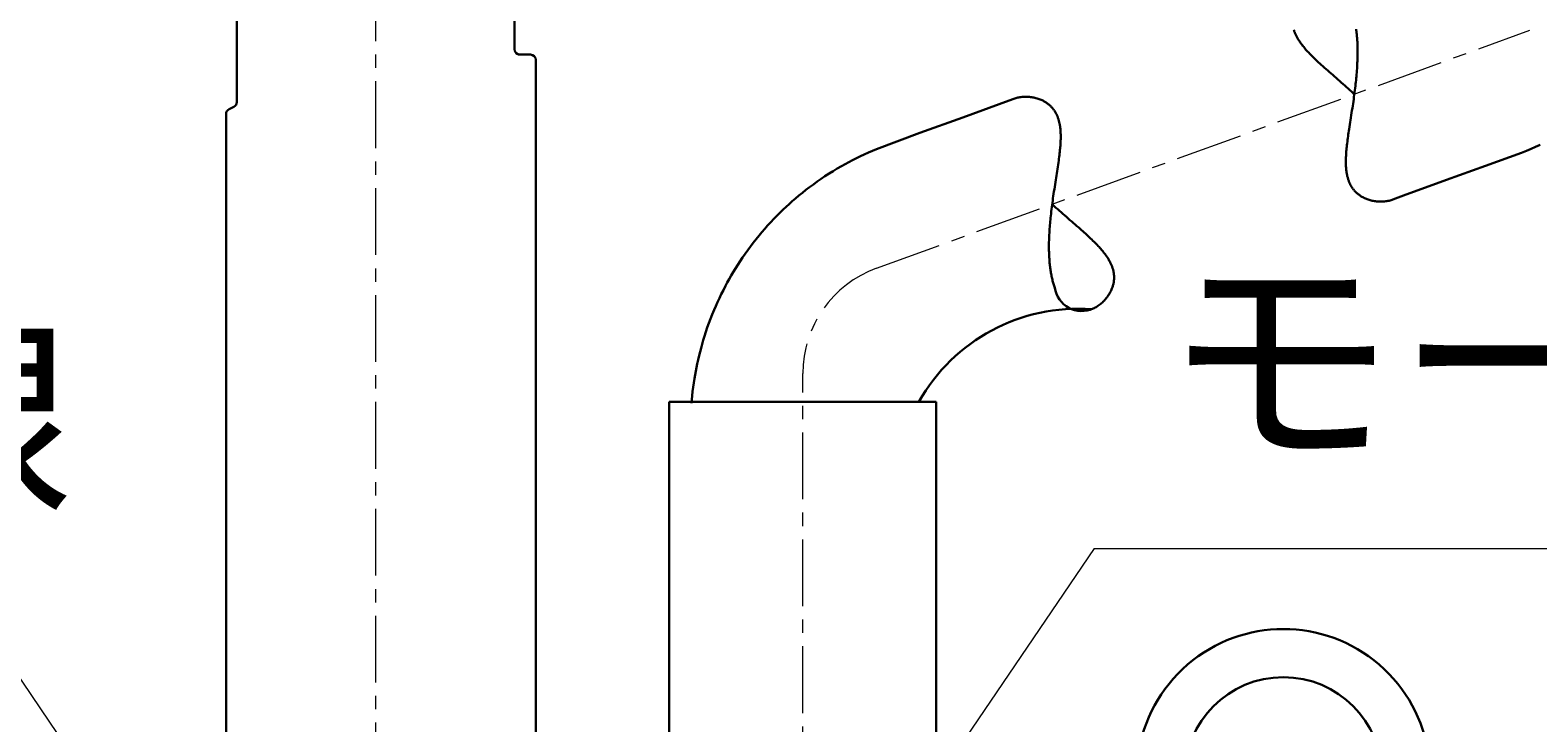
# Model space of a CAD drawing. Header units: millimetres. Extents: x 0 to 422, y 0 to 298.
# Tile 41 of 46: x 155 to 183, y 182 to 195. Entities that reach past the tile are written whole.
import ezdxf

# ---------------------------------------------------------------- set-up
doc = ezdxf.new("R2010")
doc.units = ezdxf.units.MM
doc.linetypes.add('CENTER', pattern=[2, 1.25, -0.25, 0.25, -0.25])
doc.styles.add('ｍｓ ｐゴシック', font='msgothic.ttc')
doc.dimstyles.get("Standard").update_dxf_attribs({"dimtxt": 0.18, "dimasz": 0.18, "dimexe": 0.18, "dimexo": 0.0625, "dimgap": 0.09, "dimtad": 0, "dimtih": 1, "dimtoh": 1, "dimdec": 4, "dimzin": 0, "dimdsep": 46, "dimcen": 0.09, "dimadec": 0, "dimazin": 0, "dimtfac": 1, "dimtdec": 4, "dimtofl": 0, "dimtmove": 0, "dimatfit": 3, "dimfxl": 1, "dimtolj": 1, "dimtzin": 0, "dimarcsym": 0})

# ---------------------------------------------------------------- blocks, each defined once
blk = doc.blocks.new('*D16')
at = {"color": 7, "linetype": 'Continuous', "lineweight": 9, "transparency": 16777216}
for p, q in [((149.177, 225.873), (149.177, 230.569)), ((174.177, 225.873), (174.177, 230.569)), ((149.177, 229.569), (152.677, 229.569)), ((149.177, 229.569), (174.177, 229.569)), ((174.177, 229.569), (170.677, 229.569))]:
    blk.add_line(p, q, dxfattribs=at)
at = {"color": 7, "linetype": 'Continuous', "lineweight": 20, "transparency": 16777216}
for points in [[(151.677, 230.01, 0), (149.177, 229.569, 0), (151.677, 229.128, 0)], [(171.677, 229.128, 0), (174.177, 229.569, 0), (171.677, 230.01, 0)]]:
    blk.add_polyline3d(points, dxfattribs=at)
at = {"color": 7, "linetype": 'Continuous', "lineweight": 9, "transparency": 16777216, "style": 'ｍｓ ｐゴシック'}
for s, height, width, p in [('(', 3.199, 0.999114, (156.759, 231.07)), (')', 3.199, 1.002002, (163.963, 231.07)), ('25', 3.201, 1.000306, (158.732, 231.068))]:
    blk.add_text(s, height=height, dxfattribs=dict(at, width=width)).set_placement(p)
blk = doc.blocks.new('*D17')
at = {"color": 7, "linetype": 'Continuous', "lineweight": 9, "transparency": 16777216}
for p, q in [((190.127, 227.573), (197.086, 227.573)), ((196.086, 227.573), (196.086, 224.073)), ((196.086, 227.573), (196.086, 207.573)), ((196.086, 207.573), (196.086, 211.073)), ((190.127, 207.573), (197.086, 207.573))]:
    blk.add_line(p, q, dxfattribs=at)
at = {"color": 7, "linetype": 'Continuous', "lineweight": 20, "transparency": 16777216}
for points in [[(196.527, 225.073, 0), (196.086, 227.573, 0), (195.646, 225.073, 0)], [(195.646, 210.073, 0), (196.086, 207.573, 0), (196.527, 210.073, 0)]]:
    blk.add_polyline3d(points, dxfattribs=at)
at = {"color": 7, "linetype": 'Continuous', "lineweight": 9, "transparency": 16777216, "style": 'ｍｓ ｐゴシック'}
for s, height, width, p in [(')', 3.199, 1.002002, (194.585, 219.894)), ('20', 3.201, 1.00009, (194.585, 214.627)), ('(', 3.199, 0.999114, (194.585, 212.618))]:
    blk.add_text(s, height=height, rotation=90, dxfattribs=dict(at, width=width)).set_placement(p)
blk = doc.blocks.new('*D18')
at = {"color": 7, "linetype": 'Continuous', "lineweight": 9, "transparency": 16777216}
for p, q in [((180.227, 215.983), (180.227, 231.453)), ((189.127, 215.983), (189.127, 231.453)), ((180.227, 230.453), (183.727, 230.453)), ((189.127, 230.453), (180.227, 230.453)), ((189.127, 230.453), (185.627, 230.453))]:
    blk.add_line(p, q, dxfattribs=at)
at = {"color": 7, "linetype": 'Continuous', "lineweight": 20, "transparency": 16777216}
for points in [[(182.727, 230.894, 0), (180.227, 230.453, 0), (182.727, 230.012, 0)], [(186.627, 230.012, 0), (189.127, 230.453, 0), (186.627, 230.894, 0)]]:
    blk.add_polyline3d(points, dxfattribs=at)
at = {"color": 7, "linetype": 'Continuous', "lineweight": 9, "transparency": 16777216, "style": 'ｍｓ ｐゴシック'}
for s, height, width, p in [('(', 3.199, 0.999114, (179.287, 231.954)), (')', 3.199, 1.002002, (187.435, 231.954)), ('8.9', 3.201, 1.000475, (181.26, 231.952))]:
    blk.add_text(s, height=height, dxfattribs=dict(at, width=width)).set_placement(p)
blk = doc.blocks.new('*D21')
at = {"color": 7, "linetype": 'Continuous', "lineweight": 9, "transparency": 16777216}
for p, q in [((262.739, 179.801), (263.811, 183.801)), ((264.442, 173.362), (264.442, 179.301)), ((268.642, 173.362), (268.642, 179.301)), ((264.442, 178.301), (260.942, 178.301)), ((261.942, 178.301), (271.142, 178.301)), ((268.642, 178.301), (272.142, 178.301))]:
    blk.add_line(p, q, dxfattribs=at)
blk.add_lwpolyline([(264.55, 181.801), (264.507, 182.131), (264.379, 182.439), (264.177, 182.703), (263.913, 182.906), (263.605, 183.033), (263.275, 183.076), (262.945, 183.033), (262.638, 182.906), (262.374, 182.703), (262.171, 182.439), (262.044, 182.131), (262, 181.801), (262.044, 181.471), (262.171, 181.164), (262.374, 180.9), (262.638, 180.697), (262.945, 180.57), (263.275, 180.526), (263.605, 180.57), (263.913, 180.697), (264.177, 180.9), (264.379, 181.164), (264.507, 181.471)], close=True, dxfattribs=at)
at = {"color": 7, "linetype": 'Continuous', "lineweight": 20, "transparency": 16777216}
for points in [[(261.942, 177.861, 0), (264.442, 178.301, 0), (261.942, 178.742, 0)], [(271.142, 178.742, 0), (268.642, 178.301, 0), (271.142, 177.861, 0)]]:
    blk.add_polyline3d(points, dxfattribs=at)
at = {"color": 7, "linetype": 'Continuous', "lineweight": 9, "transparency": 16777216, "style": 'ｍｓ ｐゴシック', "width": 1.000662}
blk.add_text('4.2', height=3.1999, dxfattribs=at).set_placement((265.451, 179.801))

msp = doc.modelspace()

# ---------------------------------------------------------------- linework, layer by layer
at = {"color": 1, "linetype": 'CENTER', "lineweight": 9, "true_color": 0xff0000}
for p, q in [((161.67741, 227.57275), (161.67741, 152.87275)), ((171.05916, 190.07567), (183.29565, 194.52938)), ((169.67741, 153.75132), (169.67741, 188.10231))]:
    msp.add_line(p, q, dxfattribs=at)
at = {"color": 7, "linetype": 'Continuous', "lineweight": 30}
for p, q in [((159.07741, 203.07275), (159.07741, 193.18455)), ((164.27741, 194.17275), (164.27741, 203.07275)), ((164.34761, 194.07275), (164.57741, 194.07275)), ((164.67741, 193.97275), (164.67741, 181.17275)), ((158.87741, 192.96095), (158.87741, 178.07275)), ((159.02213, 193.09511), (158.93268, 193.05039)), ((167.17741, 187.57275), (167.17741, 162.57275)), ((167.17741, 187.57275), (172.17741, 187.57275)), ((172.17741, 172.87275), (172.17741, 187.57275))]:
    msp.add_line(p, q, dxfattribs=at)
at = {"color": 7, "linetype": 'Continuous', "lineweight": 9}
msp.add_line((175.13563, 184.83059), (205.36836, 184.83059), dxfattribs=at)
at = {"color": 7, "linetype": 'Continuous', "lineweight": 30}
for points in [[(180.72526, 191.35907), (180.71389, 191.35506), (180.69494, 191.34897), (180.67565, 191.34346), (180.65603, 191.33855), (180.63543, 191.3341), (180.61452, 191.3303), (180.59332, 191.32713), (180.57184, 191.32462), (180.55011, 191.32277), (180.5296, 191.32164), (180.5089, 191.32109), (180.48804, 191.32114), (180.46702, 191.32179), (180.44587, 191.32305), (180.42461, 191.32493), (180.40325, 191.32745), (180.38183, 191.3306), (180.36035, 191.33442), (180.33885, 191.3389), (180.32093, 191.34317), (180.30302, 191.34792), (180.28514, 191.35316), (180.2673, 191.35892), (180.24953, 191.36519), (180.23185, 191.37199), (180.21432, 191.37931), (180.19692, 191.38717), (180.17966, 191.39561), (180.16256, 191.40461), (180.14992, 191.41172), (180.1374, 191.41916), (180.125, 191.42694), (180.11273, 191.43507), (180.10061, 191.44355), (180.08864, 191.45239), (180.07684, 191.4616), (180.06521, 191.47118), (180.05378, 191.48114), (180.04255, 191.49148), (180.03335, 191.50039), (180.02431, 191.50958), (180.01543, 191.51904), (180.00672, 191.52878), (179.9982, 191.53879), (179.98986, 191.54908), (179.98241, 191.55874), (179.97512, 191.56864), (179.968, 191.57877), (179.96106, 191.58914), (179.9543, 191.59974), (179.94774, 191.61058), (179.94188, 191.62072), (179.93619, 191.63107), (179.93067, 191.64161), (179.92531, 191.65234), (179.92013, 191.66327), (179.91513, 191.67438), (179.91031, 191.68569), (179.90566, 191.69718), (179.9012, 191.70886), (179.89692, 191.72072), (179.89282, 191.73276), (179.8889, 191.74497), (179.88518, 191.75735), (179.88164, 191.7699), (179.87828, 191.78262), (179.8751, 191.7955), (179.87211, 191.80854), (179.8693, 191.82173), (179.86654, 191.8358), (179.86397, 191.85004), (179.8616, 191.86444), (179.85942, 191.87899), (179.85744, 191.89369), (179.85565, 191.90853), (179.85384, 191.92557), (179.85226, 191.94278), (179.85091, 191.96016), (179.84978, 191.97769), (179.84888, 191.99538), (179.84819, 192.0132), (179.8477, 192.03117), (179.84741, 192.04927), (179.84732, 192.0675), (179.84741, 192.08585), (179.84778, 192.10895), (179.84842, 192.13222), (179.84931, 192.15566), (179.85045, 192.17926), (179.85206, 192.20677), (179.85396, 192.23449), (179.85614, 192.26238), (179.85858, 192.29044), (179.86126, 192.31865), (179.86416, 192.347), (179.86771, 192.37944), (179.87151, 192.41205), (179.87554, 192.44482), (179.87977, 192.47775), (179.88419, 192.51081), (179.88877, 192.544), (179.8935, 192.57733), (179.89836, 192.61078), (179.90334, 192.64435), (179.90842, 192.67802), (179.91488, 192.72025), (179.92144, 192.76265), (179.92809, 192.80519), (179.93479, 192.84785), (179.94174, 192.89206), (179.94869, 192.9364), (179.95563, 192.98085), (179.96253, 193.02541), (179.96937, 193.07006), (179.97566, 193.11174), (179.98187, 193.15349), (179.98797, 193.19531), (179.99396, 193.23718), (179.99981, 193.27908), (180.0055, 193.32102), (180.01104, 193.36299), (180.0164, 193.40498), (180.02157, 193.44698), (180.02653, 193.48896), (180.0305, 193.52393), (180.0343, 193.5589), (180.03795, 193.59384), (180.04141, 193.62875), (180.0447, 193.66362), (180.0478, 193.69844), (180.05089, 193.73558), (180.05374, 193.77265), (180.05636, 193.80964), (180.05873, 193.84652), (180.06074, 193.88148), (180.0625, 193.91634), (180.06402, 193.95108), (180.06529, 193.98569), (180.06611, 194.01327), (180.06677, 194.04077), (180.06725, 194.06817), (180.06755, 194.09545), (180.06767, 194.12262), (180.0676, 194.14966), (180.06735, 194.17659), (180.06691, 194.20338), (180.06628, 194.23002), (180.06544, 194.25651), (180.06441, 194.28282), (180.06318, 194.30896), (180.06175, 194.33494), (180.0601, 194.36073), (180.05825, 194.38633), (180.05632, 194.41018), (180.05421, 194.43386), (180.0519, 194.45735), (180.0494, 194.48065), (180.04671, 194.50374), (180.04383, 194.52662), (180.04075, 194.5493)], [(178.87331, 194.53534), (178.87695, 194.52391), (178.88082, 194.51246), (178.88494, 194.50099), (178.88929, 194.4895), (178.89389, 194.47799), (178.89873, 194.46647), (178.9038, 194.45494), (178.9091, 194.44341), (178.91497, 194.43118), (178.9211, 194.41895), (178.92749, 194.40671), (178.93412, 194.39448), (178.941, 194.38224), (178.94812, 194.37002), (178.95646, 194.35618), (178.96511, 194.34236), (178.97405, 194.32854), (178.98327, 194.31475), (178.99276, 194.30097), (179.00252, 194.28722), (179.01254, 194.27348), (179.02281, 194.25977), (179.03332, 194.24608), (179.04407, 194.23242), (179.05783, 194.21538), (179.07192, 194.19837), (179.08634, 194.1814), (179.10108, 194.16448), (179.11767, 194.14584), (179.13462, 194.12725), (179.1519, 194.10869), (179.16948, 194.09017), (179.18736, 194.07169), (179.20551, 194.05324), (179.22392, 194.03483), (179.24255, 194.01646), (179.26587, 193.99382), (179.28952, 193.97121), (179.31347, 193.94862), (179.3377, 193.92605), (179.36218, 193.9035), (179.38689, 193.88096), (179.41681, 193.85393), (179.44701, 193.82688), (179.47747, 193.79981), (179.50814, 193.77272), (179.539, 193.7456), (179.57002, 193.71843), (179.6012, 193.6912), (179.6325, 193.66391), (179.6639, 193.63655), (179.69537, 193.60912), (179.72866, 193.58007), (179.76201, 193.55091), (179.79538, 193.52164), (179.82875, 193.49226), (179.8621, 193.46277), (179.89313, 193.43518), (179.92412, 193.40747), (179.95504, 193.37964), (179.98588, 193.3517), (180.00702, 193.33243)], [(167.59362, 187.54791), (167.6057, 187.68426), (167.61472, 187.76744), (167.62488, 187.84969), (167.63615, 187.93101), (167.64848, 188.01139), (167.65975, 188.07883), (167.67185, 188.14616), (167.6853, 188.21599), (167.70027, 188.28861), (167.71687, 188.36398), (167.73522, 188.44207), (167.75244, 188.51113), (167.77111, 188.58212), (167.79132, 188.65499), (167.81315, 188.72973), (167.83669, 188.80628), (167.86202, 188.88459), (167.88924, 188.96462), (167.91783, 189.04467), (167.9484, 189.12627), (167.98103, 189.20936), (168.01581, 189.29389), (168.04707, 189.3667), (168.07999, 189.44046), (168.11462, 189.51512), (168.15102, 189.59066), (168.18924, 189.66701), (168.22934, 189.74413), (168.26395, 189.80844), (168.29991, 189.87321), (168.33725, 189.93841), (168.376, 190.00401), (168.41694, 190.07117), (168.4594, 190.13867), (168.50343, 190.20647), (168.54905, 190.27453), (168.5963, 190.3428), (168.64519, 190.41125), (168.69577, 190.47982), (168.74806, 190.54847), (168.80208, 190.61715), (168.85786, 190.68583), (168.91011, 190.74821), (168.96386, 190.81051), (169.01912, 190.87269), (169.07591, 190.93469), (169.13425, 190.9965), (169.19415, 191.05806), (169.25562, 191.11932), (169.31004, 191.17201), (169.36566, 191.22442), (169.42249, 191.27651), (169.48053, 191.32827), (169.5398, 191.37965), (169.60402, 191.43371), (169.66963, 191.48728), (169.73666, 191.54031), (169.80509, 191.59276), (169.87494, 191.6446), (169.94621, 191.69578), (170.01889, 191.74627), (170.09299, 191.79602), (170.16851, 191.84499), (170.24545, 191.89314), (170.32381, 191.94042), (170.40358, 191.98678), (170.47168, 192.02499), (170.54078, 192.06249), (170.61087, 192.09926), (170.68195, 192.13527), (170.75533, 192.17113), (170.82973, 192.20615), (170.90513, 192.2403), (170.98155, 192.27355), (171.05897, 192.30586), (171.87103, 192.60594), (172.67385, 192.89814), (173.54264, 193.21435), (173.62676, 193.24497)], [(173.62954, 193.24598), (173.64725, 193.2521), (173.66528, 193.2577), (173.68361, 193.26276), (173.70224, 193.2673), (173.72114, 193.2713), (173.74031, 193.27476), (173.76191, 193.27797), (173.7838, 193.28051), (173.80595, 193.28237), (173.82835, 193.28353), (173.85096, 193.284), (173.87376, 193.28376), (173.89675, 193.2828), (173.91988, 193.28111), (173.94313, 193.27867), (173.96647, 193.27547), (173.98598, 193.27222), (174.00552, 193.26841), (174.02507, 193.26404), (174.04461, 193.2591), (174.06413, 193.25357), (174.08359, 193.24744), (174.1022, 193.24099), (174.12074, 193.23395), (174.13917, 193.22632), (174.15746, 193.21808), (174.17102, 193.21153), (174.18448, 193.20462), (174.19783, 193.19735), (174.21107, 193.18971), (174.22417, 193.1817), (174.23714, 193.17331), (174.24996, 193.16453), (174.2626, 193.15535), (174.27507, 193.14576), (174.28734, 193.13577), (174.29741, 193.12713), (174.30733, 193.11819), (174.31708, 193.10895), (174.32667, 193.09942), (174.33608, 193.08958), (174.3453, 193.07944), (174.35287, 193.07071), (174.36031, 193.06176), (174.36759, 193.05259), (174.37473, 193.04321), (174.38171, 193.0336), (174.38852, 193.02378), (174.39587, 193.01265), (174.40301, 193.00124), (174.40994, 192.98957), (174.41665, 192.97763), (174.42313, 192.96543), (174.42835, 192.95506), (174.43341, 192.9445), (174.43831, 192.93376), (174.44304, 192.92285), (174.4476, 192.91176), (174.452, 192.9005), (174.45621, 192.88907), (174.46026, 192.87747), (174.46414, 192.8657), (174.46784, 192.85376), (174.47137, 192.84167), (174.47472, 192.82942), (174.47808, 192.81628), (174.48125, 192.80297), (174.48422, 192.78949), (174.487, 192.77586), (174.4896, 192.76207), (174.492, 192.74813), (174.4945, 192.73216), (174.49676, 192.71601), (174.4988, 192.69969), (174.5006, 192.68319), (174.50219, 192.66654), (174.50355, 192.64973), (174.50471, 192.63277), (174.50565, 192.61566), (174.5064, 192.59841), (174.50694, 192.58104), (174.50736, 192.55914), (174.5075, 192.53706), (174.50735, 192.51479), (174.50695, 192.49235), (174.50621, 192.46741), (174.50518, 192.44227), (174.50388, 192.41695), (174.50231, 192.39146), (174.5005, 192.36581), (174.49845, 192.34001), (174.49618, 192.31408), (174.49371, 192.28802), (174.4904, 192.25569), (174.48682, 192.22317), (174.483, 192.19047), (174.47894, 192.15761), (174.47468, 192.1246), (174.47024, 192.09145), (174.4647, 192.05151), (174.45895, 192.01137), (174.45302, 191.97106), (174.44694, 191.93059), (174.44073, 191.88998), (174.43443, 191.84923), (174.42805, 191.80833), (174.42161, 191.76731), (174.41515, 191.72617), (174.40867, 191.68492), (174.40184, 191.64126), (174.39504, 191.59749), (174.38829, 191.55362), (174.38161, 191.50966), (174.37502, 191.46564), (174.36899, 191.42455), (174.36306, 191.38341), (174.35726, 191.34222), (174.35159, 191.30099), (174.34608, 191.25975), (174.34074, 191.21848), (174.33557, 191.17719), (174.3306, 191.1359), (174.32583, 191.09463), (174.32128, 191.05338), (174.31767, 191.01903), (174.31422, 190.9847), (174.31094, 190.9504), (174.30785, 190.91615), (174.30494, 190.88195), (174.30223, 190.84782), (174.29954, 190.81124), (174.29709, 190.77474), (174.2949, 190.73834), (174.29296, 190.70205), (174.29136, 190.66771), (174.29001, 190.63348), (174.28891, 190.59938), (174.28807, 190.56543), (174.28759, 190.53838), (174.28728, 190.51143), (174.28715, 190.48459), (174.28719, 190.45787), (174.28742, 190.43127), (174.28784, 190.40481), (174.28844, 190.37848), (174.28924, 190.3523), (174.29023, 190.32627), (174.29141, 190.3004), (174.29282, 190.27427), (174.29444, 190.24832), (174.29627, 190.22255), (174.29831, 190.19699), (174.30056, 190.17163), (174.30287, 190.14807), (174.30538, 190.12469), (174.30807, 190.10152), (174.31096, 190.07856), (174.31405, 190.05581), (174.31733, 190.03329), (174.32082, 190.01099), (174.3245, 189.98893), (174.32838, 189.96711), (174.33245, 189.94555), (174.33673, 189.92424), (174.34121, 189.9032), (174.34589, 189.88242), (174.35077, 189.86192), (174.35584, 189.84171), (174.3611, 189.82185), (174.36655, 189.80229), (174.3722, 189.78302), (174.37804, 189.76406), (174.38408, 189.74542), (174.3903, 189.7271), (174.39619, 189.71053), (174.39636, 189.71008)], [(183.48578, 192.38093), (183.40227, 192.34397), (183.31724, 192.30798), (183.2282, 192.27213), (183.13734, 192.23726), (182.46545, 191.99244), (181.73347, 191.72602), (180.92803, 191.43287), (180.72525, 191.35906)], [(175.11407, 189.31921), (175.13226, 189.32806), (175.15089, 189.33789), (175.16936, 189.34842), (175.18763, 189.35963), (175.2057, 189.37151), (175.22354, 189.38406), (175.23998, 189.39637), (175.25618, 189.40926), (175.27214, 189.42271), (175.28782, 189.43672), (175.30321, 189.45127), (175.31829, 189.46638), (175.33303, 189.48204), (175.34742, 189.49823), (175.36142, 189.51495), (175.375, 189.53221), (175.38599, 189.54699), (175.39666, 189.56214), (175.40698, 189.57766), (175.41695, 189.59353), (175.42653, 189.60976), (175.43571, 189.62634), (175.44443, 189.6432), (175.4527, 189.66042), (175.46051, 189.67798), (175.46781, 189.69587), (175.47293, 189.70943), (175.47774, 189.72318), (175.48224, 189.73711), (175.48641, 189.75122), (175.49024, 189.76551), (175.49373, 189.77998), (175.49685, 189.79462), (175.4996, 189.80943), (175.50196, 189.82441), (175.50391, 189.83955), (175.50523, 189.85229), (175.50625, 189.86514), (175.50697, 189.87809), (175.50738, 189.89115), (175.50747, 189.9043), (175.50724, 189.91755), (175.50675, 189.92973), (175.50597, 189.942), (175.50491, 189.95434), (175.50356, 189.96674), (175.50192, 189.97921), (175.49999, 189.99173), (175.49795, 190.00326), (175.49566, 190.01485), (175.49311, 190.02647), (175.49031, 190.03814), (175.48726, 190.04984), (175.48395, 190.06157), (175.48038, 190.07333), (175.47655, 190.08512), (175.47246, 190.09693), (175.46812, 190.10877), (175.46352, 190.12063), (175.45867, 190.13249), (175.45356, 190.14437), (175.44821, 190.15627), (175.44261, 190.16817), (175.43676, 190.18008), (175.43067, 190.19199), (175.42435, 190.20389), (175.41742, 190.21645), (175.41023, 190.22901), (175.40279, 190.24157), (175.3951, 190.25411), (175.38717, 190.26665), (175.37901, 190.27917), (175.36945, 190.29338), (175.35959, 190.30758), (175.34945, 190.32176), (175.33904, 190.33592), (175.32837, 190.35005), (175.31744, 190.36415), (175.30627, 190.37823), (175.29485, 190.39228), (175.28321, 190.4063), (175.27134, 190.4203), (175.25621, 190.43776), (175.24076, 190.45518), (175.22501, 190.47256), (175.20897, 190.4899), (175.19005, 190.50994), (175.17078, 190.52995), (175.15118, 190.54991), (175.13128, 190.56984), (175.11109, 190.58973), (175.09064, 190.60959), (175.06707, 190.63215), (175.0432, 190.65469), (175.01905, 190.6772), (174.99464, 190.69971), (174.97001, 190.7222), (174.94516, 190.74468), (174.92012, 190.76717), (174.89489, 190.78967), (174.8695, 190.81218), (174.84397, 190.83471), (174.81187, 190.86291), (174.77959, 190.89117), (174.74716, 190.91948), (174.7146, 190.94786), (174.68086, 190.97726), (174.64703, 191.00675), (174.61314, 191.03635), (174.57921, 191.06605), (174.54528, 191.09585), (174.51367, 191.12374), (174.48207, 191.15173), (174.45051, 191.17984), (174.41902, 191.20807), (174.38761, 191.23641), (174.35628, 191.26487), (174.34779, 191.27262)]]:
    msp.add_lwpolyline(points, dxfattribs=at)
at = {"color": 7, "linetype": 'Continuous', "lineweight": 9}
for points in [[(175.13563, 184.83059, 0), (170.33834, 177.77671, 0)], [(154.07315, 183.78822, 0), (160.65915, 174.05394, 0)]]:
    msp.add_polyline3d(points, dxfattribs=at)
at = {"color": 7, "linetype": 'Continuous', "lineweight": 30}
msp.add_circle((178.67741, 180.57275), 1.85, dxfattribs=at)
for centre, radius, start, end in [((164.37741, 194.17275), 0.1, 180, 270), ((164.57741, 193.97275), 0.1, 360, 90), ((158.97741, 193.18455), 0.1, 296.565051, 360), ((158.97741, 192.96095), 0.1, 116.565051, 180), ((174.9026, 189.78528), 0.5118, 188.448491, 294.405708), ((174.82809, 185.9055), 3.41131, 85.644729, 150.743501), ((178.67741, 180.57275), 2.75, 327.920113, 212.079887)]:
    msp.add_arc(centre, radius, start, end, dxfattribs=at)
at = {"color": 1, "linetype": 'CENTER', "lineweight": 9, "true_color": 0xff0000}
msp.add_arc((171.77741, 188.10231), 2.1, 110, 180, dxfattribs=at)

# ---------------------------------------------------------------- texts
at = {"color": 7, "linetype": 'Continuous', "lineweight": 9, "style": 'ｍｓ ｐゴシック'}
for s, height, width, p in [('モータリード線', 3.202089, 0.999779, (176.41509, 186.76426)), ('エンコーダリード線', 3.202251, 0.999688, (116.70069, 185.72191))]:
    msp.add_text(s, height=height, dxfattribs=dict(at, width=width)).set_placement(p)

# ---------------------------------------------------------------- dimensions: what is measured, and where the dimension line sits
for picture in ['*D18', '*D16', '*D17', '*D21']:
    dim = msp.add_linear_dim(base=(0, 0), p1=(0, 0), p2=(0, 0), dimstyle='Standard')
    dim.commit()
    dim.dimension.update_dxf_attribs({"geometry": picture, "text_midpoint": (0, 0)})

doc.saveas('drawing.dxf')
